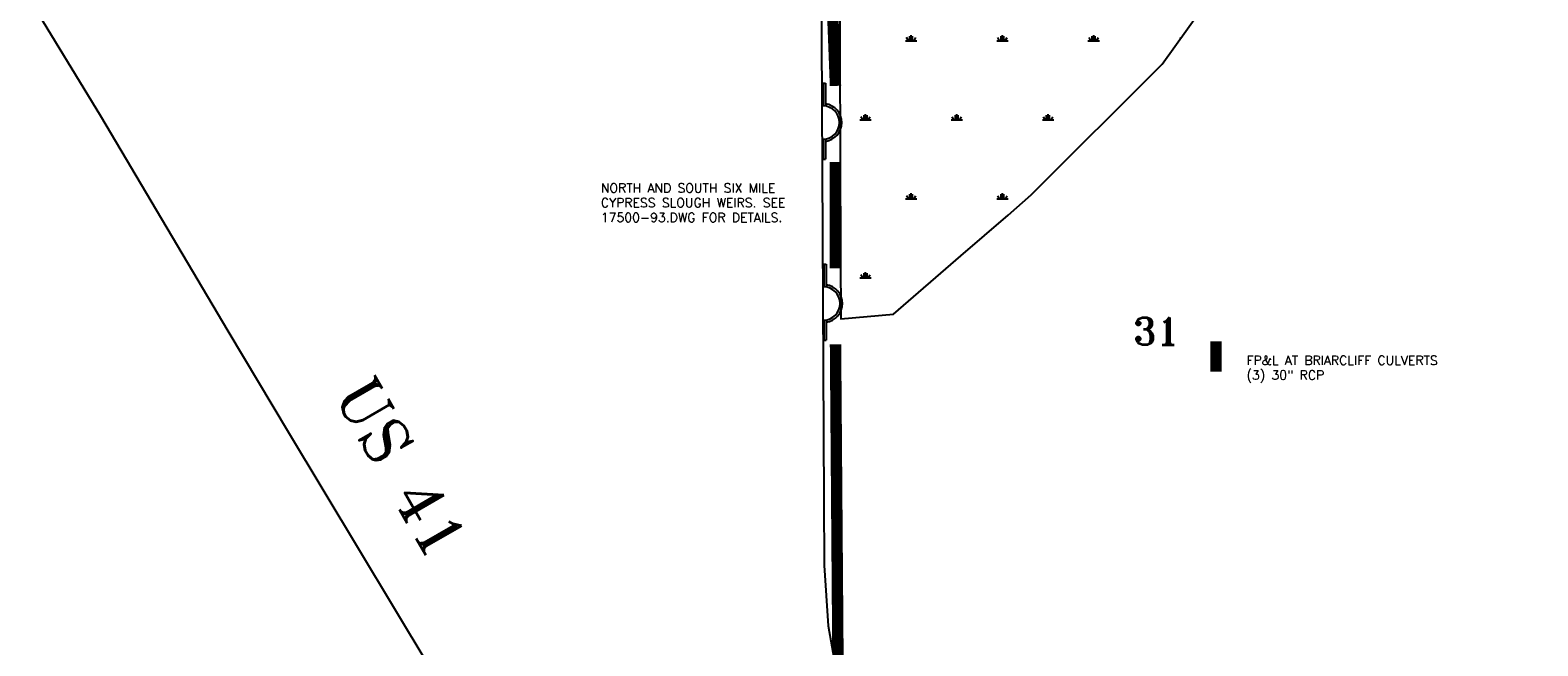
# Model space of a CAD drawing. Extents: x 195000 to 325707, y 779122 to 842722.
# Tile 4 of 21: x 215343 to 225258, y 792592 to 796640. Entities that reach past the tile are written whole.
import ezdxf

# ---------------------------------------------------------------- set-up
doc = ezdxf.new("R2010")
doc.units = 0
doc.header["$LTSCALE"] = 800
doc.linetypes.add('PHANTOM', pattern=[0])
doc.layers.get('0').update_dxf_attribs({"linetype": 'CONTINUOUS'})
for name, color, linetype in [('EXSTRUCTURES', 2, 'CONTINUOUS'), ('HATCH', 3, 'CONTINUOUS'), ('MAJROADS', 9, 'CONTINUOUS'), ('ROW', 12, 'PHANTOM'), ('RR', 13, 'CONTINUOUS'), ('SEC', 2, 'CONTINUOUS'), ('TEXT', 7, 'CONTINUOUS'), ('WSHEDS', 11, 'CONTINUOUS')]:
    doc.layers.add(name, color=color, linetype=linetype)
doc.styles.get("Standard").update_dxf_attribs({"font": 'ROMANT'})

# ---------------------------------------------------------------- blocks, each defined once
blk = doc.blocks.new('*X')
at = {"color": 0}
for p, q in [((221100, 796570.2), (221175, 796570.2)), ((221118.7, 796570.2), (221106.7, 796591)), ((221128.1, 796570.2), (221128.1, 796600.2)), ((221137.5, 796570.2), (221137.5, 796607.7)), ((221146.9, 796570.2), (221146.9, 796600.2)), ((221156.3, 796570.2), (221168.3, 796591)), ((221700, 796570.2), (221775, 796570.2)), ((221718.7, 796570.2), (221706.7, 796591)), ((221728.1, 796570.2), (221728.1, 796600.2)), ((221737.5, 796570.2), (221737.5, 796607.7)), ((221746.9, 796570.2), (221746.9, 796600.2)), ((221756.3, 796570.2), (221768.3, 796591)), ((222300, 796570.2), (222375, 796570.2)), ((222318.7, 796570.2), (222306.7, 796591)), ((222328.1, 796570.2), (222328.1, 796600.2)), ((222337.5, 796570.2), (222337.5, 796607.7)), ((222346.9, 796570.2), (222346.9, 796600.2)), ((222356.3, 796570.2), (222368.3, 796591)), ((222908.8, 796587.4), (222906.7, 796591)), ((220828.1, 796050.6), (220828.1, 796080.6)), ((220837.5, 796050.6), (220837.5, 796088.1)), ((220846.9, 796050.6), (220846.9, 796080.6)), ((221428.1, 796050.6), (221428.1, 796080.6)), ((221437.5, 796050.6), (221437.5, 796088.1)), ((221446.9, 796050.6), (221446.9, 796080.6)), ((222028.1, 796050.6), (222028.1, 796080.6)), ((222037.5, 796050.6), (222037.5, 796088.1)), ((222046.9, 796050.6), (222046.9, 796080.6)), ((220800, 796050.6), (220875, 796050.6)), ((220818.7, 796050.6), (220806.7, 796071.3)), ((220856.3, 796050.6), (220868.3, 796071.3)), ((221400, 796050.6), (221475, 796050.6)), ((221418.7, 796050.6), (221406.7, 796071.3)), ((221456.3, 796050.6), (221468.3, 796071.3)), ((222000, 796050.6), (222075, 796050.6)), ((222018.7, 796050.6), (222006.7, 796071.3)), ((222056.3, 796050.6), (222068.3, 796071.3)), ((221100, 795530.9), (221175, 795530.9)), ((221118.7, 795530.9), (221106.7, 795551.7)), ((221128.1, 795530.9), (221128.1, 795560.9)), ((221137.5, 795530.9), (221137.5, 795568.4)), ((221146.9, 795530.9), (221146.9, 795560.9)), ((221156.3, 795530.9), (221168.3, 795551.7)), ((221700, 795530.9), (221775, 795530.9)), ((221718.7, 795530.9), (221706.7, 795551.7)), ((221728.1, 795530.9), (221728.1, 795560.9)), ((221737.5, 795530.9), (221737.5, 795568.4)), ((221746.9, 795530.9), (221746.9, 795560.9)), ((221756.3, 795530.9), (221768.3, 795551.7)), ((220800, 795011.3), (220875, 795011.3)), ((220818.7, 795011.3), (220806.7, 795032.1)), ((220828.1, 795011.3), (220828.1, 795041.3)), ((220837.5, 795011.3), (220837.5, 795048.8)), ((220846.9, 795011.3), (220846.9, 795041.3)), ((220856.3, 795011.3), (220868.3, 795032.1))]:
    blk.add_line(p, q, dxfattribs=at)
blk = doc.blocks.new('RCP1')
at = {"color": 0, "const_width": 75}
blk.add_lwpolyline([(-100, 0), (100, 0)], dxfattribs=at)
blk = doc.blocks.new('WEIR')
at = {"color": 0}
for p, q in [((-528, 27), (-227, 27)), ((-528, -3), (-528, 27)), ((207, 27), (472, 27)), ((472, -3), (472, 27)), ((-528, -3), (-230, -3)), ((210, -3), (472, -3))]:
    blk.add_line(p, q, dxfattribs=at)
for radius, start, end in [(250, 8.5188, 171.4812), (220, 1.832, 178.168)]:
    blk.add_arc((-10, -10), radius, start, end, dxfattribs=at)

msp = doc.modelspace()

# ---------------------------------------------------------------- linework, layer by layer
at = {"layer": 'MAJROADS', "color": 0}
msp.add_lwpolyline([(215343.5, 796834.7), (215807.1, 796077.1), (216642.8, 794663.2), (217040.1, 793998.3), (218198.8, 792070.9), (219837.3, 789310.5), (220400.2, 788384.6), (220500.2, 788300.1), (222969, 785650.7), (223310.3, 785338.1), (224041.8, 784561.8), (224174.5, 784376.5), (224215.5, 784250.5), (225769.1, 780208.7), (225990.7, 779587), (226021.7, 779500)], dxfattribs=at)
at = {"layer": 'ROW', "color": 0}
msp.add_lwpolyline([(220665.9, 797163.8), (220669.9, 795821), (220672.8, 795148.1), (220674, 794742.8), (221021.8, 794773.1), (221463.4, 795155.2), (221774.3, 795422.7), (221927.2, 795556.9), (222787.3, 796417.3), (223120.3, 796883.5)], dxfattribs=at)
at = {"layer": 'RR', "color": 0}
msp.add_lwpolyline([(220774.5, 842136.2), (219269.9, 840168.9), (219012.5, 839841.1), (218846.8, 839485.7), (218832.5, 839127.1), (218884.1, 838322.7), (218898.1, 837032), (219007.3, 836670), (219188.2, 836328.3), (219496.5, 835987.1), (219716.9, 835709.3), (219989.5, 835348), (220201.6, 835141.9), (220311.1, 834732.1), (220361.8, 832480), (220465.3, 813085.6), (220564.3, 793119.1), (220592.1, 792723.2), (220663.8, 792315.2), (220835.6, 791935.1), (221047.3, 791579), (228562.9, 779724.7)], dxfattribs=at)
at = {"layer": 'WSHEDS', "color": 0, "const_width": 75}
for points in [[(220639.7, 796273.7), (220605.2, 797168.6)], [(220639.7, 795073.7), (220639.7, 795773.7)], [(220662.8, 790895.5), (220660.5, 791897.6), (220639.7, 794573.7)]]:
    msp.add_lwpolyline(points, dxfattribs=at)

# ---------------------------------------------------------------- block references
at = {"layer": 'EXSTRUCTURES', "color": 0, "xscale": 0.5, "yscale": 0.5, "zscale": 0.5, "rotation": 270}
for p in [(220560.6, 796027.4), (220564.6, 794837.9)]:
    msp.add_blockref('WEIR', p, dxfattribs=at)
at = {"layer": 'EXSTRUCTURES', "color": 0, "rotation": 90}
msp.add_blockref('RCP1', (223141.4, 794495.1), dxfattribs=at)
at = {"layer": 'HATCH', "color": 0}
msp.add_blockref('*X', (0, 0), dxfattribs=at)
msp.add_blockref('*X', (0, 0), dxfattribs=at)
msp.add_blockref('*X', (0, 0), dxfattribs=at)
msp.add_blockref('*X', (0, 0), dxfattribs=at)
msp.add_blockref('*X', (0, 0), dxfattribs=at)

# ---------------------------------------------------------------- texts
at = {"layer": 'EXSTRUCTURES', "color": 0}
for s, p in [('NORTH AND SOUTH SIX MILE', (219096.6, 795572.7)), ('CYPRESS SLOUGH WEIRS. SEE', (219096.6, 795475.6)), ('17500-93.DWG FOR DETAILS.', (219096.6, 795378.4)), ('FP&L AT BRIARCLIFF CULVERTS', (223342.1, 794439.1)), ('(3) 30" RCP', (223342.1, 794342))]:
    msp.add_text(s, height=60, dxfattribs=at).set_placement(p)
at = {"layer": 'SEC', "color": 0}
msp.add_text('31', height=180, dxfattribs=at).set_placement((222595.9, 794571.2))
at = {"layer": 'TEXT', "color": 0}
msp.add_text('US 41', height=300, rotation=300, dxfattribs=at).set_placement((217334.7, 794244.6))

doc.saveas('drawing.dxf')
